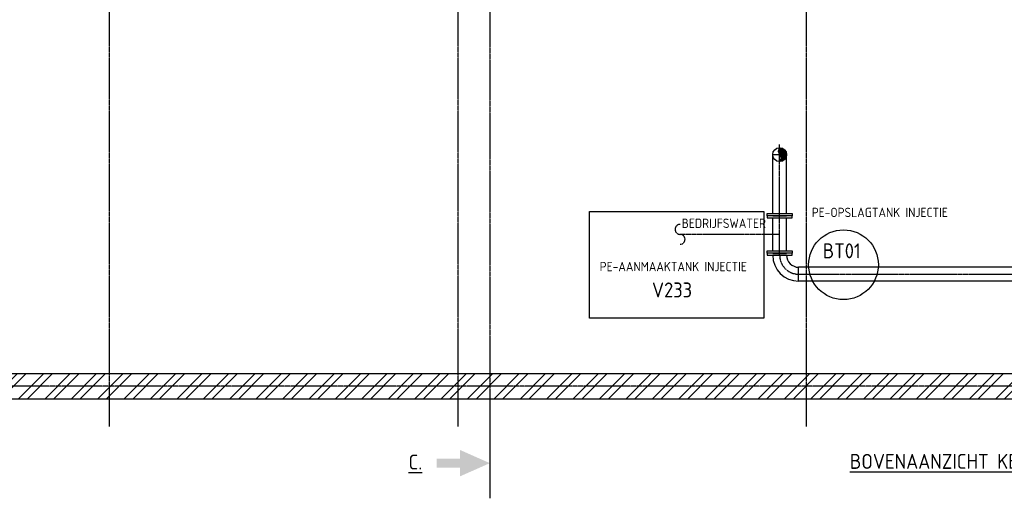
# Model space of a CAD drawing. Header units: metres. Extents: x -82085 to 58758, y -66901 to 95305.
# Tile 92 of 135: x 1891 to 11776, y 12931 to 17736. Entities that reach past the tile are written whole.
import ezdxf
from ezdxf.enums import TextEntityAlignment as Align

# ---------------------------------------------------------------- set-up
doc = ezdxf.new("R2010")
doc.units = ezdxf.units.M
doc.header["$MEASUREMENT"] = 0
doc.header["$PDSIZE"] = -1
doc.linetypes.add('CENTER-LN', pattern=[19, 10, -3, 3, -3])
doc.layers.get('0').update_dxf_attribs({"linetype": 'CONTINUOUS'})
for name, color, linetype in [('3', 3, 'CONTINUOUS'), ('ARCERING', 10, 'CONTINUOUS'), ('CL', 1, 'CENTER-LN'), ('DIM', 10, 'CONTINUOUS'), ('GEBOUW', 7, 'CONTINUOUS'), ('TEXT2', 7, 'CONTINUOUS'), ('Top (Plan) View-Iv-Lines 018', 1, 'CONTINUOUS')]:
    doc.layers.add(name, color=color, linetype=linetype)
doc.styles.add('ROMANS', font='iso.shx')

# ---------------------------------------------------------------- blocks, each defined once
blk = doc.blocks.new('Gebouw')
at = {"linetype": 'ByBlock', "lineweight": -2}
for p, q in [((-250, 250), (-44600, 250)), ((-44600, 0), (0, 0))]:
    blk.add_line(p, q, dxfattribs=at)
blk = doc.blocks.new('*U293')
for p, q in [((-190.5, 260.35), (-190.5, 120.65)), ((-69.85, 0), (69.85, 0))]:
    blk.add_line(p, q)
for radius, start, end in [(260.35, 0, 90), (120.65, 360, 450)]:
    blk.add_arc((-190.5, 0), radius, start, end)
blk = doc.blocks.new('LF125')
for p, q in [((0, 125), (22, 125)), ((0, -125), (0, 125)), ((22, 125), (22, -125)), ((22, -69.85), (22, 69.85)), ((22, -125), (0, -125))]:
    blk.add_line(p, q)

msp = doc.modelspace()

# ---------------------------------------------------------------- hatches: boundary and pattern name
at = {"layer": 'ARCERING'}
h = msp.add_hatch(dxfattribs=at)
h.set_pattern_fill('ANSI32', color=256, scale=500)
h.set_pattern_definition([(45, (59315.58, 15946.92), (-132.5825, 132.5825), []), (45, (59403.96, 15946.92), (-132.5825, 132.5825), [])])
h.paths.add_polyline_path([(41911.68019, 23655.66547), (42911.68019, 23655.66547), (42911.68019, 23905.66416), (41911.68019, 23905.66416), (41911.68019, 31905.66422), (42911.68019, 31905.66422), (42911.68019, 32155.66524), (41911.68019, 32155.66524), (41911.68019, 34680.66489), (41661.68034, 34680.66489), (41661.68034, 26180.66483), (40623.68031, 26180.66483), (40623.68031, 25930.66381), (41661.68034, 25930.66381), (41661.68034, 14180.66595), (-2688.31811, 14180.66595), (-2688.31811, 13930.6626), (41911.68019, 13930.6626)])

# ---------------------------------------------------------------- linework, layer by layer
at = {"layer": '3'}
for p, q in [((9450.8308, 15790.1626), (9450.8308, 16380.6626)), ((9590.5308, 15790.1626), (9590.5308, 16380.6626)), ((9450.8308, 15415.16595), (9450.8308, 15746.1626)), ((9590.5308, 15415.16595), (9590.5308, 15746.1626)), ((34896.18031, 15250.51595), (9711.18052, 15250.51595)), ((34896.18031, 15110.81595), (9711.18039, 15110.81595))]:
    msp.add_line(p, q, dxfattribs=at)
msp.add_lwpolyline([(7611.68034, 15810.66595), (9361.68034, 15810.66595), (9361.68034, 14740.66595), (7611.68034, 14740.66595)], close=True, dxfattribs=at)
msp.add_circle((10161.68034, 15275.66595), 350, dxfattribs=at)
msp.add_ellipse((9520.6808, 16380.6626), major_axis=(-69.85, 0), ratio=0.9901887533, start_param=-3.1415926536, end_param=3.1415926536, dxfattribs=at)
at = {"layer": 'ARCERING'}
for p, q in [((9580.85168, 16345.53549), (9506.91806, 16418.74372)), ((9584.98964, 16353.66483), (9509.4006, 16428.51225)), ((9588.15072, 16362.76147), (9513.23462, 16436.94254)), ((9590.10659, 16373.05149), (9517.65273, 16444.79449)), ((9590.39371, 16384.9939), (9525.05501, 16449.69154)), ((9587.8098, 16399.77916), (9539.98677, 16447.13298)), ((9575.85875, 16338.25273), (9508.33295, 16405.11601)), ((9570.07221, 16331.75579), (9520.6808, 16380.6626)), ((9528.36733, 16311.91797), (9523.70887, 16316.53072)), ((9538.75931, 16313.85465), (9528.12698, 16324.38266)), ((9547.94609, 16316.98471), (9531.96101, 16332.81296)), ((9563.5109, 16326.02602), (9533.02865, 16356.20919)), ((9556.15598, 16321.08208), (9534.44354, 16342.58148))]:
    msp.add_line(p, q, dxfattribs=at)
msp.add_open_spline([(9520.6808, 16449.82729), (9513.6958, 16438.29984), (9499.7258, 16415.24495), (9520.6808, 16380.6626), (9541.6358, 16346.08026), (9527.6658, 16323.02537), (9520.6808, 16311.49792)], degree=3, dxfattribs=at)
at = {"layer": 'CL'}
msp.add_line((9445.6808, 16380.66262, 2072.4849), (9595.6808, 16380.66262, 2072.4849), dxfattribs=at)
at = {"layer": 'DIM', "color": 4}
msp.add_line((6611.14005, 13636.69022), (6611.14005, 12930.9996), dxfattribs=at)
for points in [[(6312.79336, 13415.83392), (6312.79336, 13151.8559), (6611.14005, 13283.84491)], [(6312.79336, 13239.92118), (6077.26183, 13239.92118), (6312.79336, 13327.76864), (6077.26183, 13327.76864)]]:
    msp.add_solid(points, dxfattribs=at)
at = {"layer": 'TEXT2', "color": 1, "linetype": 'CENTER-LN'}
for p, q in [((2791.68034, 13651.98968), (2791.68034, 27283.37441)), ((6291.68034, 13651.98968), (6291.68034, 27283.37441)), ((9791.68034, 13651.98968), (9791.68034, 27283.37441)), ((9520.6808, 15371.16595), (9520.6808, 16482.95862)), ((9520.6808, 15580.66428), (8520.6808, 15580.66428)), ((9711.1808, 15180.66595), (34896.18031, 15180.66595)), ((42164.94178, 14055.66595), (-3450.51449, 14055.66595))]:
    msp.add_line(p, q, dxfattribs=at)
at = {"layer": 'TEXT2', "color": 7, "linetype": 'CENTER-LN'}
msp.add_lwpolyline([(24989.56379, 27839.95618), (24989.56379, 22065.66595), (6611.14005, 22065.66595), (6611.14005, 13283.84491)], dxfattribs=at)
at = {"layer": 'TEXT2', "color": 1, "linetype": 'CENTER-LN'}
msp.add_lwpolyline([(8520.6808, 15680.66428, 1), (8520.6808, 15580.66428, -1), (8520.6808, 15480.66428)], format="xyb", dxfattribs=at)
msp.add_arc((9711.1808, 15371.16595), 190.5, 180, 270, dxfattribs=at)
at = {"layer": 'Top (Plan) View-Iv-Lines 018'}
msp.add_point((9518.83413, 16380.6626), dxfattribs=at)

# ---------------------------------------------------------------- block references
at = {"layer": '3'}
for name, p, rotation in [('LF125', (9520.6808, 15790.1626), 270), ('LF125', (9520.6808, 15415.16595), 270), ('*U293', (9520.6808, 15371.16595), 180)]:
    msp.add_blockref(name, p, dxfattribs=dict(at, rotation=rotation))
at = {"layer": '3', "xscale": -1, "rotation": 270}
for p in [(9520.6808, 15746.1626), (9520.6808, 15371.16595)]:
    msp.add_blockref('LF125', p, dxfattribs=at)
at = {"layer": 'GEBOUW'}
msp.add_blockref('Gebouw', (41911.68019, 13930.6626), dxfattribs=at)

# ---------------------------------------------------------------- texts
at = {"layer": '3', "color": 4, "style": 'ROMANS'}
for s, p in [('%%UC.', (5863.50483, 13295.12567)), ('%%UBOVENAANZICHT KELDER DG1.', (11491.2703, 13301.71909))]:
    msp.add_text(s, height=150, dxfattribs=at).set_placement(p, align=Align.MIDDLE)
at = {"layer": 'GEBOUW', "style": 'ROMANS'}
for s, height, p in [('PE-OPSLAGTANK INJECTIE', 93.75, (10526.28227, 15801.03535)), ('BEDRIJFSWATER', 93.75, (8959.97177, 15691.72296)), ('BT01', 150, (10143.65816, 15415.57611)), ('PE-AANMAAKTANK INJECTIE', 93.75, (8452.68972, 15257.41181)), ('V233', 150, (8440.34546, 15023.06276))]:
    msp.add_text(s, height=height, dxfattribs=at).set_placement(p, align=Align.MIDDLE)

doc.saveas('drawing.dxf')
